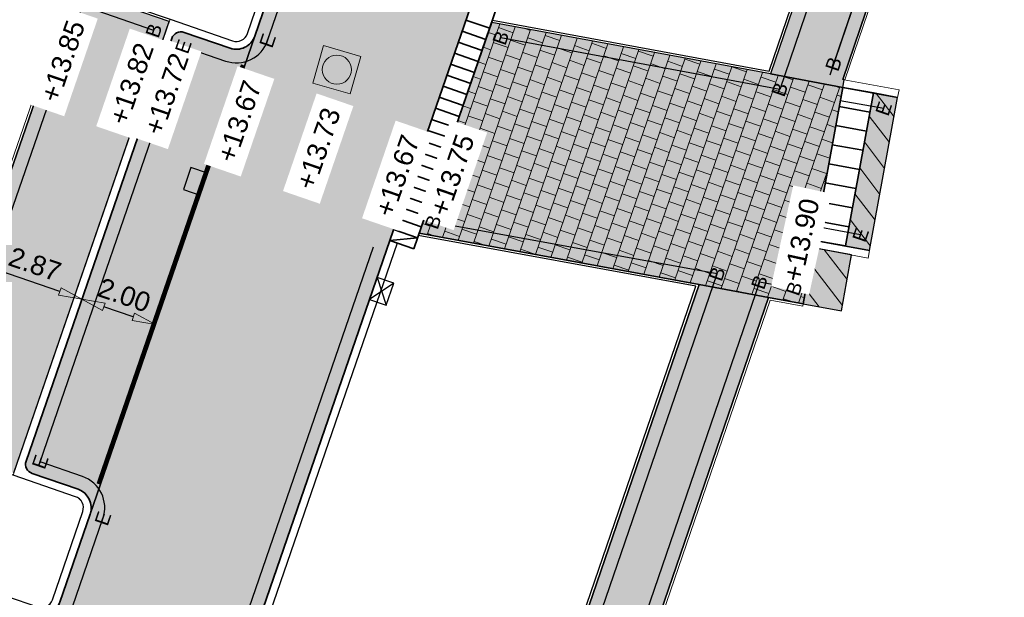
# Model space of a CAD drawing. Header units: metres. Extents: x 131295 to 132236, y 397710 to 398702.
# Tile 85 of 127: x 131589 to 131614, y 398242 to 398257. Entities that reach past the tile are written whole.
import ezdxf
from ezdxf.enums import TextEntityAlignment as Align

# ---------------------------------------------------------------- set-up
doc = ezdxf.new("R2010")
doc.units = ezdxf.units.M
doc.linetypes.add('AL-MATERIAALS', pattern=[2, 1, -1])
doc.linetypes.add('MA-1-3', pattern=[4, 1, -3])
doc.layers.get('Defpoints').update_dxf_attribs({"color": 128})
for name, color, linetype, lineweight in [('N-IE-markering 1 - 3 streep 0.10', 255, 'MA-1-3', 18), ('N-IE-te stellen putdeksel', 190, 'Continuous', 18), ('N-KO-inritband 650x300x200 mm', 110, 'Continuous', 35), ('N-KO-inritband 800x500x180 mm', 110, 'Continuous', 35), ('N-KO-opsluitband 60x200mm', 2, 'Continuous', 25), ('N-KO-opsluitband achterkant', 8, 'Continuous', 5), ('N-KO-tekst banden', 1, 'Continuous', 18), ('N-KO-trottoirband 180-200x250mm', 3, 'Continuous', 35), ('N-KO-trottoirband achterkant', 8, 'Continuous', 5), ('N-RI-straatkolk', 7, 'Continuous', 25), ('N-RI-trottoirkolk', 7, 'Continuous', 25), ("N-VH-arcering 'MAT' grijs 254", 254, 'Continuous', 18), ('N-VH-arcering betontegels halfsteensverband', 8, 'Continuous', 5), ('N-VH-arcering herstraten', 1, 'Continuous', 18), ('X-AL-maatvoering', 1, 'Continuous', 18), ('X-AL-materiaalscheiding', 1, 'AL-MATERIAALS', 18), ('X-AL-planhoogte', 190, 'Continuous', 25)]:
    doc.layers.add(name, color=color, linetype=linetype, lineweight=lineweight)
doc.layers.add("N-VH-arcering 'MAT' kleur 1 (heiderood)", color=7, linetype='Continuous', lineweight=18, true_color=0xd98c8c)
doc.layers.add("N-VH-arcering 'MAT' kleur 5 (roodbruin)", color=7, linetype='Continuous', lineweight=18, true_color=0xc5a6a0)
for name, color, linetype, plot in [('X-AL-contourlijnen', 30, 'Continuous', False), ('X-AL-hulplijn bandenlijnnummers', 30, 'Continuous', False), ('X-AL-hulplijn hoogtetekst', 190, 'Continuous', False)]:
    doc.layers.add(name, color=color, linetype=linetype, plot=plot)
doc.styles.add('CS Annotative', font='arial.ttf')
doc.dimstyles.new('CS Annotative', dxfattribs={"dimtxt": 2.5, "dimasz": 3, "dimexe": 0.18, "dimexo": 0.0625, "dimgap": 1, "dimtad": 1, "dimzin": 0, "dimdsep": 46, "dimtxsty": 'CS Annotative', "dimblk": 'CS Dimensionpijl', "dimcen": 0, "dimse1": 1, "dimse2": 1, "dimclrd": 256, "dimclre": 256, "dimclrt": 2, "dimadec": 0, "dimazin": 0, "dimtm": 1e-09, "dimtfac": 1, "dimtofl": 0, "dimtmove": 1, "dimatfit": 3, "dimfxl": 1, "dimtfillclr": 256, "dimtolj": 1, "dimtzin": 0, "dimarcsym": 0})
pattern_1 = [(307.33, (0, 0), (0.3975780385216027, 0.3032024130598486), [])]

# ---------------------------------------------------------------- blocks, each defined once
blk = doc.blocks.new('*U79')
for p, q in [((0.5133728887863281, 1.40941416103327), (1.600748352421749, -2.179473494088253)), ((2.627494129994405, 0.6393548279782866), (-0.5133728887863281, -1.40941416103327))]:
    blk.add_line(p, q)
blk.add_lwpolyline([(0.5133728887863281, 1.40941416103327), (-0.5133728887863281, -1.40941416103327), (1.600748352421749, -2.179473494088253), (2.627494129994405, 0.6393548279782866)], close=True)
blk = doc.blocks.new('*U133')
blk.add_lwpolyline([(-1.600748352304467, 2.179473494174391), (-2.627494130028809, -0.6393548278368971), (-0.5133728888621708, -1.409414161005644), (0.5133728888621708, 1.409414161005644)], close=True)
blk.add_solid([(-1.600748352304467, 2.179473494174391), (0.5133728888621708, 1.409414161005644), (-1.600748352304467, 2.179473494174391), (-2.627494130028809, -0.6393548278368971)])
blk = doc.blocks.new('CS te stellen put(deksel)')
at = {"flags": 128}
blk.add_lwpolyline([(-0.5, -0.5), (0.5, -0.5), (0.5, 0.5), (-0.5000000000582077, 0.5), (-0.5, -0.5)], close=True, dxfattribs=at)
blk.add_circle((0.0001273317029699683, 0.0003214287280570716), 0.3749999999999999)
blk = doc.blocks.new('CS Dimensionpijl')
h = blk.add_hatch(color=256)
h.dxf.hatch_style = 1
h.paths.add_polyline_path([(-1, -0.1666666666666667), (0, 0), (-1, 0.1666666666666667)])
at = {"flags": 128}
blk.add_lwpolyline([(0, 0.5), (0, -0.5)], dxfattribs=at)
blk.add_lwpolyline([(-1, -0.1666666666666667), (0, 0), (-1, 0.1666666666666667)], close=True, dxfattribs=at)
blk = doc.blocks.new('*D632')
at = {"layer": 'Defpoints', "color": 0, "transparency": 16777216}
for p in [(131590.9731905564, 398250.9499112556), (131592.8640693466, 398250.2983152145), (131590.5346233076, 398249.6772247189)]:
    blk.add_point(p, dxfattribs=at)
at = {"layer": 'X-AL-maatvoering', "lineweight": -2, "transparency": 16777216}
blk.add_line((131591.8582384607, 398249.2211074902), (131591.1018869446, 398249.4817459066), dxfattribs=at)
at = {"layer": 'X-AL-maatvoering', "lineweight": -2, "transparency": 16777216, "xscale": 0.6000000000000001, "yscale": 0.6000000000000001, "zscale": 0.6000000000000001}
for p, rotation in [((131590.5346233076, 398249.677224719), 160.9860701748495), ((131592.4255020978, 398249.0256286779), 340.9860701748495)]:
    blk.add_blockref('CS Dimensionpijl', p, dxfattribs=dict(at, rotation=rotation))
at = {"layer": 'X-AL-maatvoering', "color": 2, "transparency": 16777216, "insert": (131591.6283941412, 398249.7818724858), "char_height": 0.5, "attachment_point": 5, "rotation": 340.9860701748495, "style": 'CS Annotative'}
blk.add_mtext('\\A1;2.00', dxfattribs=at)
blk = doc.blocks.new('*D633')
at = {"layer": 'Defpoints', "color": 0, "transparency": 16777216}
for p in [(131590.9731905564, 398250.9499112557), (131587.8207779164, 398250.6124147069), (131587.8225081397, 398250.6174356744)]:
    blk.add_point(p, dxfattribs=at)
at = {"layer": 'X-AL-maatvoering', "lineweight": -2, "transparency": 16777216}
blk.add_line((131589.9673596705, 398249.8727035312), (131588.3880415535, 398250.4169358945), dxfattribs=at)
at = {"layer": 'X-AL-maatvoering', "lineweight": -2, "transparency": 16777216, "xscale": 0.6000000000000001, "yscale": 0.6000000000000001, "zscale": 0.6000000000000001}
for p, rotation in [((131587.8207779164, 398250.6124147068), 160.9860701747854), ((131590.5346233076, 398249.6772247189), 340.9860701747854)]:
    blk.add_blockref('CS Dimensionpijl', p, dxfattribs=dict(at, rotation=rotation))
at = {"layer": 'X-AL-maatvoering', "color": 2, "transparency": 16777216, "insert": (131589.3260320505, 398250.5752655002), "char_height": 0.5, "attachment_point": 5, "rotation": 340.9860701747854, "style": 'CS Annotative'}
blk.add_mtext('\\A1;2.87', dxfattribs=at)

msp = doc.modelspace()

# ---------------------------------------------------------------- hatches: boundary and pattern name
at = {"layer": "N-VH-arcering 'MAT' grijs 254"}
h = msp.add_hatch(color=256, dxfattribs=at)
h.dxf.hatch_style = 1
edge = h.paths.add_edge_path()
edge.add_line((131604.2964276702, 398306.7382348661), (131599.7013820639, 398308.3168400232))
edge.add_line((131599.7013820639, 398308.3168400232), (131598.5095201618, 398304.8475369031))
edge.add_line((131598.5095201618, 398304.8475369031), (131600.8592730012, 398304.0402909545))
edge.add_line((131600.8592730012, 398304.0402909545), (131601.9276817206, 398303.5853646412))
edge.add_line((131601.9276817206, 398303.5853646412), (131602.5092263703, 398303.1823472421))
edge.add_line((131602.5092263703, 398303.1823472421), (131602.9440610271, 398302.8810016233))
edge.add_line((131602.9440610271, 398302.8810016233), (131603.3288995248, 398302.5057060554))
edge.add_line((131603.3288995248, 398302.5057060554), (131603.7918423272, 398302.0542429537))
edge.add_line((131603.7918423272, 398302.0542429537), (131604.2989439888, 398300.9260825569))
edge.add_line((131604.2989439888, 398300.9260825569), (131604.6015121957, 398299.7532691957))
edge.add_line((131604.6015121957, 398299.7532691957), (131604.4016105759, 398298.339342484))
edge.add_line((131604.4016105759, 398298.339342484), (131604.3989014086, 398298.3281176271))
edge.add_line((131604.3989014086, 398298.3281176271), (131580.9204563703, 398230.4919083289))
edge.add_arc((131579.9754560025, 398230.8189775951), 1.000000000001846, 251.0015136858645, 340.9090119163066, ccw=False)
edge.add_line((131579.6499128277, 398229.8734504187), (131574.3583023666, 398231.6953416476))
edge.add_line((131574.3583023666, 398231.6953416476), (131573.771636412, 398229.9936296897))
edge.add_line((131573.771636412, 398229.9936296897), (131579.8578113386, 398227.8981714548))
edge.add_arc((131581.4204185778, 398232.4367019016), 4.800000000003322, 251.0015136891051, 340.9860701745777)
edge.add_line((131585.9585276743, 398230.8728714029), (131587.4947929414, 398235.3309884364))
edge.add_arc((131587.2111611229, 398235.4287278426), 0.2999999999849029, 340.9860701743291, 430.9860701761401)
edge.add_line((131587.3089005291, 398235.7123596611), (131585.7016535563, 398236.2662162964))
edge.add_line((131585.7016535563, 398236.2662162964), (131587.7668331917, 398242.2591998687))
edge.add_line((131587.7668331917, 398242.2591998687), (131586.1403843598, 398242.8221217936))
edge.add_line((131586.1403843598, 398242.8221217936), (131587.1612208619, 398245.7716220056))
edge.add_line((131587.1612208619, 398245.7716220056), (131588.7837028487, 398245.2100730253))
edge.add_line((131588.7837028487, 398245.2100730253), (131592.7845025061, 398256.8200686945))
edge.add_line((131592.7845025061, 398256.8200686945), (131591.1776277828, 398257.3762159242))
edge.add_line((131591.1776277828, 398257.3762159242), (131592.1253464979, 398260.114457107))
edge.add_line((131592.1253464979, 398260.114457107), (131593.5395382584, 398259.6249983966))
edge.add_line((131593.5395382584, 398259.6249983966), (131593.6828893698, 398260.0409916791))
edge.add_line((131593.6828893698, 398260.0409916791), (131593.9652386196, 398260.8603462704))
edge.add_arc((131613.2522022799, 398254.2140666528), 20.39999999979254, 155.9860701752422, 160.9860701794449, ccw=False)
edge.add_line((131594.6178927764, 398262.5160248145), (131597.3099115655, 398268.558444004))
edge.add_line((131597.3099115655, 398268.558444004), (131596.1397899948, 398268.9616674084))
edge.add_line((131596.1397899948, 398268.9616674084), (131596.798361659, 398270.8644767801))
edge.add_line((131596.798361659, 398270.8644767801), (131595.9478613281, 398271.1588391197))
edge.add_line((131595.9478613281, 398271.1588391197), (131596.9290691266, 398273.9938402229))
edge.add_line((131596.9290691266, 398273.9938402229), (131597.7795694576, 398273.6994778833))
edge.add_line((131597.7795694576, 398273.6994778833), (131599.3302566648, 398278.1798743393))
edge.add_line((131599.3302566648, 398278.1798743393), (131599.7227401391, 398279.3138758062))
edge.add_line((131599.7227401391, 398279.3138758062), (131600.9575696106, 398282.8816653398))
edge.add_line((131600.9575696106, 398282.8816653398), (131600.1070692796, 398283.1760276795))
edge.add_line((131600.1070692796, 398283.1760276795), (131601.0882770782, 398286.0110287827))
edge.add_line((131601.0882770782, 398286.0110287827), (131601.9387774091, 398285.7166664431))
edge.add_line((131601.9387774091, 398285.7166664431), (131602.9280215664, 398288.5748869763))
edge.add_line((131602.9280215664, 398288.5748869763), (131603.3205050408, 398289.7088884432))
edge.add_line((131603.3205050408, 398289.7088884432), (131605.069945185, 398294.7635412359))
edge.add_line((131605.069945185, 398294.7635412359), (131604.219444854, 398295.0579035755))
edge.add_line((131604.219444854, 398295.0579035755), (131606.351309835, 398301.2174954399))
edge.add_arc((131607.2963102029, 398300.8904261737), 1.000000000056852, 70.90901191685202, 160.9090119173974, ccw=False)
edge.add_line((131607.6233794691, 398301.8354265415), (131610.9632836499, 398300.6794693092))
edge.add_arc((131606.1751964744, 398301.0174355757), 4.799999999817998, 355.9624841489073, 417.0169130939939)
edge.add_arc((131606.1751959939, 398301.0174347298), 4.800000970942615, 57.01691377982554, 71.04461871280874)
edge.add_line((131607.7343886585, 398305.5571403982), (131604.2964276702, 398306.7382348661))
h = msp.add_hatch(color=256, dxfattribs=at)
h.dxf.hatch_style = 1
edge = h.paths.add_edge_path()
edge.add_line((131626.6559285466, 398299.0667487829), (131621.9542278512, 398300.6868196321))
edge.add_arc((131620.3905123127, 398296.148670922), 4.800000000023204, 70.98752159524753, 157.7238468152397)
edge.add_line((131615.9487479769, 398297.9682119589), (131614.7068227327, 398294.9373586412))
edge.add_arc((131614.9904931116, 398294.8397312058), 0.2999999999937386, 161.0086875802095, 251.0086875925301)
edge.add_line((131614.8928656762, 398294.5560608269), (131616.5003311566, 398294.002838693))
edge.add_line((131616.5003311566, 398294.002838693), (131607.7732976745, 398268.6452034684))
edge.add_arc((131588.672825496, 398275.2187841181), 20.2000000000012, 335.98607017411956, 341.00868758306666, ccw=False)
edge.add_line((131607.1244456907, 398266.9982177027), (131605.2539190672, 398262.799693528))
edge.add_line((131605.2539190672, 398262.799693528), (131609.2331918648, 398261.4425768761))
edge.add_arc((131608.9104015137, 398260.4961063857), 0.9999999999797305, -18.821423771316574, 71.1682423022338, ccw=False)
edge.add_line((131609.8569302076, 398260.1734867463), (131608.2542371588, 398255.4713707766))
edge.add_line((131608.2542371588, 398255.4713707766), (131610.1103531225, 398255.1268520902))
edge.add_line((131610.1103531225, 398255.1268520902), (131610.1462623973, 398255.3236019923))
edge.add_line((131610.1462623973, 398255.3236019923), (131610.1079404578, 398255.3305962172))
edge.add_line((131610.1079404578, 398255.3305962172), (131612.463853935, 398262.2425737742))
edge.add_line((131612.463853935, 398262.2425737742), (131607.7136762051, 398263.8626047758))
edge.add_line((131607.7136762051, 398263.8626047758), (131618.0130783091, 398293.7889803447))
edge.add_arc((131623.2763198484, 398292.0896832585), 5.53076143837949, 108.1459681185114, 162.1067390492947, ccw=False)
edge.add_line((131621.5538254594, 398297.3453787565), (131621.5917797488, 398297.3451848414))
edge.add_line((131621.5917797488, 398297.3451848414), (131624.91, 398296.22))
edge.add_line((131624.91, 398296.22), (131625.5937497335, 398295.9848670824))
edge.add_line((131625.5937497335, 398295.9848670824), (131626.6559285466, 398299.0667487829))
h = msp.add_hatch(color=256, dxfattribs=at)
h.dxf.hatch_style = 1
h.paths.add_polyline_path([(131610.1103531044, 398255.1268520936), (131608.2542371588, 398255.4713707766), (131601.0798637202, 398256.7978502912), (131599.2103677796, 398251.3727249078), (131606.4135850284, 398250.058049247), (131608.2000050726, 398249.7183248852), (131609.0917609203, 398249.5549682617), (131609.355563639, 398250.9950544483), (131609.3914729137, 398251.1918043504)])
h = msp.add_hatch(color=256, dxfattribs=at)
h.dxf.hatch_style = 1
h.paths.add_polyline_path([(131610.3393006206, 398250.8154385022), (131609.355563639, 398250.9950544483), (131609.0917609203, 398249.5549682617), (131610.0753932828, 398249.374781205)])
h = msp.add_hatch(color=256, dxfattribs=at)
h.dxf.hatch_style = 1
edge = h.paths.add_edge_path()
edge.add_arc((131611.430863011, 398225.5436627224), 1.000000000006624, 79.65226826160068, 169.6522682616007, ccw=False)
edge.add_line((131611.610484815, 398226.5273984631), (131612.7821703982, 398226.3134586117))
edge.add_line((131612.7821703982, 398226.3134586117), (131613.8293740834, 398226.1197675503))
edge.add_line((131613.8293740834, 398226.1197675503), (131614.168502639, 398228.0425657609))
edge.add_line((131614.168502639, 398228.0425657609), (131602.6982103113, 398230.1369438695))
edge.add_arc((131602.8778321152, 398231.1206796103), 1.000000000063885, 161.0669942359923, 259.6522682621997, ccw=False)
edge.add_line((131601.931933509, 398231.4451419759), (131608.2000050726, 398249.7183248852))
edge.add_line((131608.2000050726, 398249.7183248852), (131606.4135850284, 398250.058049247))
edge.add_line((131606.4135850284, 398250.058049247), (131600.0431729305, 398231.4865150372))
edge.add_arc((131599.0972743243, 398231.810977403), 0.999999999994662, 259.6522682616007, 341.0669942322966, ccw=False)
edge.add_line((131598.9176525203, 398230.8272416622), (131592.0843891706, 398232.0749376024))
edge.add_line((131592.0843891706, 398232.0749376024), (131591.5997207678, 398230.668469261))
edge.add_line((131591.5997207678, 398230.668469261), (131592.0251684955, 398230.5218601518))
edge.add_line((131592.0251684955, 398230.5218601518), (131591.8895395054, 398230.1282758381))
edge.add_line((131591.8895395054, 398230.1282758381), (131596.8249366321, 398229.227114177))
edge.add_line((131596.8249366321, 398229.227114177), (131608.2660791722, 398227.1380585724))
edge.add_line((131608.2660791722, 398227.1380585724), (131605.5897142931, 398212.480396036))
edge.add_line((131605.5897142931, 398212.480396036), (131605.4639790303, 398211.7917810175))
edge.add_line((131605.4639790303, 398211.7917810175), (131603.2445683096, 398199.6383963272))
edge.add_line((131603.2445683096, 398199.6383963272), (131603.1188330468, 398198.9497813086))
edge.add_line((131603.1188330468, 398198.9497813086), (131599.8136342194, 398180.8481803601))
edge.add_line((131599.8136342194, 398180.8481803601), (131580.9629174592, 398184.2971932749))
edge.add_line((131580.9629174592, 398184.2971932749), (131580.9989130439, 398184.4939285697))
edge.add_line((131580.9989130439, 398184.4939285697), (131577.1597079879, 398185.1963658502))
edge.add_line((131577.1597079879, 398185.1963658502), (131574.6796128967, 398171.5887932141))
edge.add_line((131574.6796128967, 398171.5887932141), (131574.2877877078, 398169.4389604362))
edge.add_line((131574.2877877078, 398169.4389604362), (131574.197403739, 398168.9430494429))
edge.add_arc((131573.2136101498, 398169.1223541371), 0.999999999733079, 340.83084805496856, 349.6707371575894, ccw=False)
edge.add_line((131574.1581634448, 398168.7939959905), (131571.1959423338, 398160.2728865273))
edge.add_arc((131573.8064940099, 398164.3009158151), 4.79999999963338, 237.0528688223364, 258.6958681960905)
edge.add_line((131572.865613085, 398159.5940332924), (131574.1227174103, 398163.2102128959))
edge.add_arc((131575.0672707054, 398162.8818547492), 0.9999999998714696, 79.67073715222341, 160.8308480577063, ccw=False)
edge.add_line((131575.2465753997, 398163.8656483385), (131581.0582669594, 398162.8064184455))
edge.add_line((131581.0582669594, 398162.8064184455), (131581.746922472, 398162.6809051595))
edge.add_line((131581.746922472, 398162.6809051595), (131590.9945822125, 398160.9954410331))
edge.add_line((131590.9945822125, 398160.9954410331), (131591.6832377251, 398160.8699277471))
edge.add_line((131591.6832377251, 398160.8699277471), (131595.626652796, 398160.1512070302))
edge.add_line((131595.626652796, 398160.1512070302), (131595.6266853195, 398160.1513854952))
edge.add_line((131595.6266853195, 398160.1513854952), (131596.3153430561, 398160.0258844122))
edge.add_line((131596.3153430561, 398160.0258844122), (131605.5629983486, 398158.3403958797))
edge.add_line((131605.5629983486, 398158.3403958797), (131606.2516560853, 398158.2148947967))
edge.add_line((131606.2516560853, 398158.2148947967), (131612.3991652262, 398157.0942731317))
edge.add_line((131612.3991652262, 398157.0942731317), (131612.9439652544, 398160.2037306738))
edge.add_line((131612.9439652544, 398160.2037306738), (131601.2159321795, 398162.3259601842))
edge.add_line((131601.2159321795, 398162.3259601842), (131599.930937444, 398162.5601613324))
edge.add_arc((131600.1102421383, 398163.5439549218), 0.9999999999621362, 169.6522682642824, 259.6707371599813, ccw=False)
edge.add_line((131599.1265063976, 398163.7235767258), (131599.7756530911, 398167.2787620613))
edge.add_line((131599.7756530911, 398167.2787620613), (131603.0809089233, 398166.6763512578))
edge.add_line((131603.0809089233, 398166.6763512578), (131604.0130968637, 398171.7749451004))
edge.add_line((131604.0130968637, 398171.7749451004), (131600.7068579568, 398172.3786969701))
edge.add_line((131600.7068579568, 398172.3786969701), (131602.8551521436, 398184.1442717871))
edge.add_line((131602.8551521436, 398184.1442717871), (131606.1292799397, 398183.5463837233))
edge.add_line((131606.1292799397, 398183.5463837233), (131606.8878857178, 398187.6773079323))
edge.add_line((131606.8878857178, 398187.6773079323), (131603.6095637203, 398188.2759618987))
edge.add_line((131603.6095637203, 398188.2759618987), (131605.7469888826, 398199.9820102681))
edge.add_line((131605.7469888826, 398199.9820102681), (131608.9980150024, 398199.3883407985))
edge.add_line((131608.9980150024, 398199.3883407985), (131609.7549589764, 398203.5195684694))
edge.add_line((131609.7549589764, 398203.5195684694), (131606.5014004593, 398204.1137003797))
edge.add_line((131606.5014004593, 398204.1137003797), (131608.6487622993, 398215.8741690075))
edge.add_line((131608.6487622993, 398215.8741690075), (131611.8692342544, 398215.28607903))
edge.add_line((131611.8692342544, 398215.28607903), (131612.6170007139, 398219.4189826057))
edge.add_line((131612.6170007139, 398219.4189826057), (131609.403173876, 398220.0058591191))
edge.add_line((131609.403173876, 398220.0058591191), (131610.4471272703, 398225.7232845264))
h.paths.add_polyline_path([(131599.272, 398179), (131597.566, 398169.652), (131592.768, 398170.528), (131587.149, 398171.553), (131587.126, 398171.426), (131587.034, 398171.443), (131578.887, 398172.929), (131579.498, 398176.214), (131579.341, 398176.243), (131579.877, 398179.24), (131579.995, 398179.237), (131580.633, 398182.494), (131588.894, 398181.016), (131588.8560251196, 398180.7991434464), (131594.558, 398179.784), (131594.5740701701, 398179.8723859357)], flags=16)
h.paths.add_polyline_path([(131579.5873844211, 398182.6845722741), (131577.843995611, 398173.1190963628), (131576.822120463, 398173.3053417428), (131578.5655092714, 398182.8708176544)], flags=16)
h.paths.add_polyline_path([(131581.4159669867, 398170.6249699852), (131580.5886038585, 398166.0854650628), (131575.6696359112, 398166.9819885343), (131576.4969990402, 398171.5214934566)], flags=16)
h.paths.add_polyline_path([(131589.4338847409, 398169.1636367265), (131588.6065216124, 398164.6241318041), (131583.8351227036, 398165.4937595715), (131584.662485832, 398170.0332644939)], flags=16)
h.paths.add_polyline_path([(131597.4145483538, 398167.7090933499), (131596.5857219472, 398163.1698551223), (131591.8530404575, 398164.032426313), (131592.680403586, 398168.5719312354)], flags=16)
at = {"layer": "N-VH-arcering 'MAT' kleur 1 (heiderood)"}
h = msp.add_hatch(color=256, dxfattribs=at)
h.dxf.hatch_style = 1
edge = h.paths.add_edge_path()
edge.add_line((131614.5195786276, 398295.0078756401), (131614.8739657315, 398295.8727387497))
edge.add_line((131614.8739657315, 398295.8727387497), (131610.264884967, 398297.7989046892))
edge.add_line((131610.264884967, 398297.7989046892), (131609.7881062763, 398296.6244442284))
edge.add_line((131609.7881062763, 398296.6244442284), (131601.0651175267, 398271.2785615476))
edge.add_arc((131582.153758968, 398277.787057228), 19.99999996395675, 335.9860701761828, 341.00868758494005, ccw=False)
edge.add_line((131600.4226898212, 398269.6478825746), (131596.8457008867, 398261.6190877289))
edge.add_arc((131615.1146317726, 398253.479913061), 19.99999999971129, 155.9860701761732, 160.9860701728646)
edge.add_line((131596.2058438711, 398259.9958734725), (131595.6913055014, 398258.5027249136))
edge.add_line((131595.6913055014, 398258.5027249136), (131594.9817564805, 398256.4436712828))
edge.add_line((131594.9817564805, 398256.4436712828), (131590.7463822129, 398244.1529591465))
edge.add_line((131590.7463822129, 398244.1529591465), (131589.9644669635, 398241.8839045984))
edge.add_line((131589.9644669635, 398241.8839045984), (131587.6838808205, 398235.2658288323))
edge.add_line((131587.6838808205, 398235.2658288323), (131592.4110777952, 398233.6368387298))
edge.add_line((131592.4110777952, 398233.6368387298), (131598.457687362, 398251.1836086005))
edge.add_line((131598.457687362, 398251.1836086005), (131600.6079542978, 398257.4235086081))
edge.add_line((131600.6079542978, 398257.4235086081), (131600.8619176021, 398258.1604894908))
edge.add_arc((131619.7707055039, 398251.6445290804), 19.99999999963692, 155.9860701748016, 160.9860701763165, ccw=False)
edge.add_line((131601.5017746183, 398259.7837037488), (131602.5483721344, 398262.1328630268))
edge.add_line((131602.5483721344, 398262.1328630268), (131605.0791659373, 398267.8134017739))
edge.add_arc((131586.8102350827, 398275.9525764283), 19.99999996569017, 335.9860701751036, 341.0086875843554)
edge.add_line((131605.721593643, 398269.4440807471), (131614.5195786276, 398295.0078756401))
at = {"layer": "N-VH-arcering 'MAT' kleur 5 (roodbruin)"}
h = msp.add_hatch(color=256, dxfattribs=at)
h.dxf.hatch_style = 1
edge = h.paths.add_edge_path()
edge.add_arc((131594.5090367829, 398256.606570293), 0.4999999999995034, 250.986070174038, 340.98607017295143, ccw=False)
edge.add_line((131594.3461377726, 398256.1338505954), (131593.1643385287, 398256.5410981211))
edge.add_arc((131593.0828890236, 398256.3047382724), 0.2499999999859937, 70.98607017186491, 160.9860701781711)
edge.add_line((131592.8465291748, 398256.3861877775), (131589.0998519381, 398245.5136347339))
edge.add_arc((131589.3362117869, 398245.4321852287), 0.2499999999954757, 160.9860701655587, 250.9860701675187)
edge.add_line((131589.2547622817, 398245.19582538), (131590.4365615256, 398244.7885778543))
edge.add_arc((131590.2736625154, 398244.3158581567), 0.5000000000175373, -19.013929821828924, 70.9860701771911, ccw=False)
edge.add_line((131590.7463822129, 398244.1529591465), (131594.9817564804, 398256.4436712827))
h = msp.add_hatch(color=256, dxfattribs=at)
h.dxf.hatch_style = 1
h.paths.add_polyline_path([(131611.5214044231, 398254.8693178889), (131610.8975651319, 398254.9831762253), (131610.8973284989, 398254.9830822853), (131610.1784725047, 398251.0481672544), (131610.8025074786, 398250.9341648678)])
at = {"layer": 'N-VH-arcering betontegels halfsteensverband'}
h = msp.add_hatch(dxfattribs=at)
h.set_pattern_fill('CS-TEGEL HALFSTV', color=256, scale=6.67, angle=89.9672956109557)
h.set_pattern_definition([(160.9860701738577, (26375.62930064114, 79453.50666762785), (-0.4435570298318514, -0.05879805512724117), [0.4002, -0.4002]), (250.9860701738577, (26375.62930064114, 79453.50666762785), (0.3783648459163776, -0.1303843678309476), [])])
h.paths.add_polyline_path([(131610.1103531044, 398255.1268520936), (131608.2542371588, 398255.4713707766), (131601.0798637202, 398256.7978502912), (131599.2103677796, 398251.3727249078), (131606.4135850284, 398250.058049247), (131608.2000050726, 398249.7183248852), (131609.0917609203, 398249.5549682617), (131609.355563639, 398250.9950544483), (131609.3914729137, 398251.1918043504)])
at = {"layer": 'N-VH-arcering herstraten'}
h = msp.add_hatch(dxfattribs=at)
h.set_pattern_fill('CS-HERSTRATEN', color=256, angle=262.33)
h.set_pattern_definition(pattern_1)
h.paths.add_polyline_path([(131611.5214044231, 398254.8693178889), (131610.8975651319, 398254.9831762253), (131610.8973284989, 398254.9830822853), (131610.1784725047, 398251.0481672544), (131610.8025074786, 398250.9341648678)])
h = msp.add_hatch(dxfattribs=at)
h.set_pattern_fill('CS-HERSTRATEN', color=256, angle=262.33)
h.set_pattern_definition(pattern_1)
h.paths.add_polyline_path([(131610.3393006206, 398250.8154385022), (131609.355563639, 398250.9950544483), (131609.0917609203, 398249.5549682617), (131610.0753932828, 398249.374781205)])

# ---------------------------------------------------------------- linework, layer by layer
at = {"layer": 'N-IE-markering 1 - 3 streep 0.10', "const_width": 0.1, "flags": 128}
msp.add_lwpolyline([(131590.9597486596, 398244.9256005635), (131594.6738460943, 398255.7036096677)], dxfattribs=at)
at = {"layer": 'N-KO-inritband 650x300x200 mm', "flags": 128}
for points in [[(131600.6079542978, 398257.4235086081), (131598.4576873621, 398251.1836086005)], [(131601.2224899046, 398257.2117398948), (131599.0722229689, 398250.9718398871)], [(131600.4124754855, 398256.8562449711), (131601.0270110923, 398256.6444762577)], [(131600.3147360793, 398256.5726131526), (131600.9292716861, 398256.3608444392)], [(131600.2169966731, 398256.288981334), (131600.83153228, 398256.0772126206)], [(131600.119257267, 398256.0053495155), (131600.7337928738, 398255.7935808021)], [(131600.0215178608, 398255.721717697), (131600.6360534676, 398255.5099489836)], [(131599.9237784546, 398255.4380858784), (131600.5383140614, 398255.2263171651)], [(131599.8260390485, 398255.1544540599), (131600.4405746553, 398254.9426853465)], [(131599.7282996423, 398254.8708222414), (131600.3428352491, 398254.659053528)], [(131599.6305602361, 398254.5871904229), (131600.245095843, 398254.3754217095)], [(131599.5328208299, 398254.3035586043), (131600.1473564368, 398254.091789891)], [(131599.4350814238, 398254.0199267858), (131600.0496170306, 398253.8081580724)], [(131599.3373420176, 398253.7362949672), (131599.9518776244, 398253.5245262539)], [(131599.2396026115, 398253.4526631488), (131599.8541382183, 398253.2408944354)], [(131599.1418632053, 398253.1690313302), (131599.7563988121, 398252.9572626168)], [(131599.0441237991, 398252.8853995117), (131599.6586594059, 398252.6736307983)], [(131598.9463843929, 398252.6017676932), (131599.5609199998, 398252.3899989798)], [(131598.8486449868, 398252.3181358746), (131599.4631805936, 398252.1063671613)], [(131598.7509055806, 398252.0345040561), (131599.3654411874, 398251.8227353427)], [(131598.6531661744, 398251.7508722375), (131599.2677017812, 398251.5391035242)], [(131598.5554267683, 398251.4672404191), (131599.1699623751, 398251.2554717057)], [(131598.4576873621, 398251.1836086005), (131599.1699623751, 398251.2554717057)], [(131598.4576873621, 398251.1836086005), (131599.0722229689, 398250.9718398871)]]:
    msp.add_lwpolyline(points, dxfattribs=at)
at = {"layer": 'N-KO-inritband 800x500x180 mm', "flags": 128}
for points in [[(131609.3915040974, 398251.1919752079), (131610.1103531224, 398255.1268520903)], [(131610.1103531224, 398255.1268520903), (131610.8973284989, 398254.9830822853)], [(131610.1784794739, 398251.0482054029), (131610.8973284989, 398254.9830822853)], [(131610.0204969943, 398254.63499248), (131610.8074723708, 398254.491222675)], [(131609.9306408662, 398254.1431328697), (131610.7176162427, 398253.9993630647)], [(131609.840784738, 398253.6512732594), (131610.6277601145, 398253.5075034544)], [(131609.7509286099, 398253.1594136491), (131610.5379039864, 398253.0156438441)], [(131609.6610724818, 398252.6675540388), (131610.4480478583, 398252.5237842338)], [(131609.5712163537, 398252.1756944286), (131610.3581917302, 398252.0319246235)], [(131609.4813602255, 398251.6838348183), (131610.268335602, 398251.5400650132)], [(131609.3915040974, 398251.1919752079), (131610.1784794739, 398251.0482054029)]]:
    msp.add_lwpolyline(points, dxfattribs=at)
at = {"layer": 'N-KO-opsluitband 60x200mm', "flags": 128}
for points in [[(131574.3583023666, 398231.6953416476), (131579.6499128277, 398229.8734504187, 0.4137407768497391), (131580.9204563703, 398230.4919083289), (131604.3989014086, 398298.3281176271), (131604.4016105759, 398298.339342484), (131604.6015121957, 398299.7532691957), (131604.2989439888, 398300.9260825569), (131603.7918423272, 398302.0542429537), (131602.9440610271, 398302.8810016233), (131601.9276817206, 398303.5853646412), (131600.8592730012, 398304.0402909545), (131598.5095201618, 398304.8475369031)], [(131605.2539190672, 398262.799693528), (131609.2331918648, 398261.4425768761, -0.4141607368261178), (131609.8569302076, 398260.1734867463), (131608.2542371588, 398255.4713707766), (131601.0798637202, 398256.7978502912)], [(131592.0843891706, 398232.0749376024), (131598.9176525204, 398230.8272416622, 0.3709767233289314), (131600.0431729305, 398231.4865150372), (131606.4135850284, 398250.058049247), (131599.2103677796, 398251.3727249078)], [(131609.0917609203, 398249.5549682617), (131608.2000050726, 398249.7183248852), (131601.931933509, 398231.4451419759, 0.4588139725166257), (131602.6982103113, 398230.1369438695), (131614.168502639, 398228.0425657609)]]:
    msp.add_lwpolyline(points, format="xyb", dxfattribs=at)
for points in [[(131618.0132659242, 398293.7895254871), (131607.7136762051, 398263.8626047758), (131612.463853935, 398262.2425737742), (131610.1079404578, 398255.3305962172)], [(131592.7844262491, 398256.8200950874), (131591.1776277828, 398257.3762159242), (131592.1253464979, 398260.114457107), (131593.5396145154, 398259.6249720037)]]:
    msp.add_lwpolyline(points, dxfattribs=at)
at = {"layer": 'N-KO-opsluitband achterkant', "flags": 128}
for points in [[(131574.3583023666, 398231.6953416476), (131574.3778349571, 398231.7520732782), (131579.6694454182, 398229.9301820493, 0.413740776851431), (131580.8637563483, 398230.5115324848), (131604.3422013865, 398298.347741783)], [(131605.2294013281, 398262.744661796), (131609.2138244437, 398261.3857886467, -0.4141607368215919), (131609.800138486, 398260.1928439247), (131608.2141699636, 398255.5397957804), (131601.0996307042, 398256.8552124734)], [(131592.1041628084, 398232.1323190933), (131598.9284298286, 398230.8862658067, 0.3709767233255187), (131599.9864190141, 398231.5059827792), (131606.3342019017, 398250.0115465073), (131599.1905939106, 398251.3153427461)], [(131609.0917609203, 398249.5549682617), (131609.0809496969, 398249.49595032), (131608.24, 398249.65), (131601.9886874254, 398231.425674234, 0.4588139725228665), (131602.7089876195, 398230.195968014), (131614.1792799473, 398228.1015899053), (131614.168502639, 398228.0425657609)]]:
    msp.add_lwpolyline(points, format="xyb", dxfattribs=at)
msp.add_lwpolyline([(131618.07, 398293.77), (131607.7899902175, 398263.8999715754), (131612.539999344, 398262.2799980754), (131610.1676175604, 398255.3197044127), (131610.1079404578, 398255.3305962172)], dxfattribs=at)
at = {"layer": 'N-KO-trottoirband 180-200x250mm'}
msp.add_lwpolyline([(131573.706527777, 398229.8045242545), (131579.7927027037, 398227.7090660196, 0.4141346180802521), (131586.1476155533, 398230.8077117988), (131587.6838808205, 398235.2658288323, 0.4142135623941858), (131587.3740601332, 398235.9014475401), (131586.1922608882, 398236.3086950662, -0.4142135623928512), (131586.0373505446, 398236.6265044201), (131587.8296828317, 398241.8277071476, -0.4145323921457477), (131588.1477493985, 398241.9825286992), (131589.3287322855, 398241.5741238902, 0.4142854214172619), (131589.9644669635, 398241.8839045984), (131590.7463822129, 398244.1529591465, 0.4142135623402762), (131590.4365615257, 398244.7885778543), (131589.2547622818, 398245.19582538, -0.4142135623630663), (131589.0998519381, 398245.5136347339), (131592.8465291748, 398256.3861877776, -0.4142135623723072), (131593.1643385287, 398256.5410981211), (131594.3461377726, 398256.1338505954, 0.4142135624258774), (131594.9817564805, 398256.4436712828), (131595.6913055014, 398258.5027249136, 0.4142135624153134), (131595.3814848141, 398259.1383436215), (131594.2469575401, 398259.5293012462)], format="xyb", dxfattribs=at)
for points in [[(131611.5214044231, 398254.8693178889), (131610.1103531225, 398255.1268520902)], [(131598.457687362, 398251.1836086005), (131591.4106328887, 398230.7336288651)], [(131610.8025084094, 398250.9341699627), (131609.3914729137, 398251.1918043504)]]:
    msp.add_lwpolyline(points, dxfattribs=at)
at = {"layer": 'N-KO-trottoirband achterkant'}
msp.add_lwpolyline([(131573.706527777, 398229.8045242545), (131573.771636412, 398229.9936296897), (131579.8578113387, 398227.8981714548, 0.4141346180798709), (131585.9585276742, 398230.8728714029), (131587.4947929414, 398235.3309884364, 0.4142135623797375), (131587.3089005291, 398235.7123596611), (131585.7016535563, 398236.2662162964), (131587.7873637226, 398242.3187778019), (131589.3940078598, 398241.7631717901, 0.4142135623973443), (131589.7753790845, 398241.9490642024), (131590.5572943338, 398244.2181187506, 0.4142135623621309), (131590.3714019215, 398244.5994899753), (131588.7641549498, 398245.1533466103), (131592.804050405, 398256.8767951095), (131594.4112973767, 398256.3229384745, 0.4142135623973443), (131594.7926686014, 398256.5088308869), (131595.5022176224, 398258.5678845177, 0.4142135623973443), (131595.31632521, 398258.9492557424), (131594.1817979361, 398259.3402133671)], format="xyb", dxfattribs=at)
for points in [[(131611.5214044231, 398254.8693178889), (131611.5573136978, 398255.066067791), (131610.1462623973, 398255.3236019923), (131610.1103531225, 398255.1268520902)], [(131598.457687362, 398251.1836086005), (131598.6467752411, 398251.1184489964), (131591.5997207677, 398230.668469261), (131591.4106328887, 398230.7336288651)], [(131610.8025084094, 398250.9341699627), (131610.7665852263, 398250.7374225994), (131609.355563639, 398250.9950544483), (131609.3914729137, 398251.1918043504)]]:
    msp.add_lwpolyline(points, dxfattribs=at)
at = {"layer": 'X-AL-contourlijnen', "flags": 128}
for points in [[(131626.6559285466, 398299.0667487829), (131621.9542278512, 398300.6868196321, 0.397626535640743), (131615.9487479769, 398297.9682119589), (131614.7068227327, 398294.9373586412, 0.4142135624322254), (131614.8928656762, 398294.5560608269), (131616.5003311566, 398294.002838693), (131607.7732976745, 398268.6452034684, -0.02191881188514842), (131607.1244456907, 398266.9982177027), (131605.2539190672, 398262.799693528), (131609.2331918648, 398261.4425768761, -0.4141607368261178), (131609.8569302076, 398260.1734867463), (131608.2542371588, 398255.4713707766), (131610.1103531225, 398255.1268520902), (131610.1462623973, 398255.3236019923), (131610.1079404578, 398255.3305962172), (131612.463853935, 398262.2425737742), (131607.7136762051, 398263.8626047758), (131618.0130783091, 398293.7889803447, -0.2398977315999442), (131621.5538254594, 398297.3453787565), (131621.5917797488, 398297.3451848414), (131624.91, 398296.22), (131625.5937497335, 398295.9848670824)], [(131614.5195786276, 398295.0078756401), (131614.8739657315, 398295.8727387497), (131610.264884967, 398297.7989046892), (131609.7881062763, 398296.6244442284), (131601.0651175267, 398271.2785615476, -0.02191881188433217), (131600.4226898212, 398269.6478825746), (131596.8457008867, 398261.6190877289, 0.02182007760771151), (131596.2058438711, 398259.9958734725), (131595.6913055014, 398258.5027249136), (131594.9817564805, 398256.4436712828), (131590.7463822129, 398244.1529591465), (131589.9644669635, 398241.8839045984), (131587.6838808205, 398235.2658288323), (131592.4110777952, 398233.6368387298), (131598.457687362, 398251.1836086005), (131600.6079542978, 398257.4235086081), (131600.8619176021, 398258.1604894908, -0.0218200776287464), (131601.5017746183, 398259.7837037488), (131602.5483721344, 398262.1328630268), (131605.0791659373, 398267.8134017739, 0.0219188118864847), (131605.721593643, 398269.4440807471)], [(131609.2138244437, 398261.3857886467), (131605.2294013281, 398262.744661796), (131604.6800421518, 398261.5115877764), (131603.1271830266, 398262.2034176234, 0.4142135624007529), (131602.7310614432, 398262.0514712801), (131601.6844639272, 398259.7023120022, 0.02182007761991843), (131601.0510054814, 398258.0953298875), (131600.7970421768, 398257.358349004), (131601.2224899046, 398257.2117398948), (131601.0996307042, 398256.8552124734), (131608.2141699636, 398255.5397957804), (131609.800138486, 398260.1928439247, 0.4141607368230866)], [(131595.5022176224, 398258.5678845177, 0.4142135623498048), (131595.31632521, 398258.9492557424), (131594.1817979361, 398259.3402133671), (131593.5199903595, 398259.5682719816), (131592.162422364, 398260.038132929), (131591.2539519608, 398257.4132917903), (131592.804050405, 398256.8767951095), (131594.4112973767, 398256.3229384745, 0.4142135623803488), (131594.7926686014, 398256.5088308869)], [(131594.9817564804, 398256.4436712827, -0.4142135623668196), (131594.3461377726, 398256.1338505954), (131593.1643385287, 398256.5410981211, 0.4142135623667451), (131592.8465291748, 398256.3861877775), (131589.0998519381, 398245.5136347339, 0.4142135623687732), (131589.2547622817, 398245.19582538), (131590.4365615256, 398244.7885778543, -0.4142135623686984), (131590.7463822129, 398244.1529591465)], [(131606.3342019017, 398250.0115465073), (131599.1905939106, 398251.3153427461), (131599.0722229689, 398250.9718398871), (131598.6467752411, 398251.1184489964), (131592.1041628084, 398232.1323190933), (131598.9284298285, 398230.8862658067, 0.3709767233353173), (131599.9864190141, 398231.5059827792)], [(131590.5572943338, 398244.2181187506, 0.4142135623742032), (131590.3714019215, 398244.5994899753), (131588.7641549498, 398245.1533466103), (131587.198296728, 398245.6952978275), (131586.2167085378, 398242.8591976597), (131587.7863810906, 398242.3159262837), (131587.7873637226, 398242.3187778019), (131589.3940078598, 398241.7631717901, 0.4142135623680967), (131589.7753790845, 398241.9490642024)]]:
    msp.add_lwpolyline(points, format="xyb", close=True, dxfattribs=at)
for points in [[(131604.3989014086, 398298.3281176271), (131580.9204563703, 398230.4919083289, -0.4137407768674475)], [(131588.7837028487, 398245.2100730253), (131592.7845025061, 398256.8200686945), (131591.1776277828, 398257.3762159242), (131592.1253464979, 398260.114457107), (131593.5395382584, 398259.6249983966), (131593.6828893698, 398260.0409916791), (131593.9652386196, 398260.8603462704, -0.02182007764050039), (131594.6178927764, 398262.5160248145), (131597.3099115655, 398268.558444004)], [(131601.931933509, 398231.4451419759), (131608.2000050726, 398249.7183248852), (131606.4135850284, 398250.058049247), (131600.0431729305, 398231.4865150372, -0.3709767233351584)]]:
    msp.add_lwpolyline(points, format="xyb", dxfattribs=at)
for points in [[(131610.1103531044, 398255.1268520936), (131608.2542371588, 398255.4713707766), (131601.0798637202, 398256.7978502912), (131599.2103677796, 398251.3727249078), (131606.4135850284, 398250.058049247), (131608.2000050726, 398249.7183248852), (131609.0917609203, 398249.5549682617), (131609.355563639, 398250.9950544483), (131609.3914729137, 398251.1918043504)], [(131611.5214044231, 398254.8693178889), (131610.8975651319, 398254.9831762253), (131610.8973284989, 398254.9830822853), (131610.1784725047, 398251.0481672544), (131610.8025074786, 398250.9341648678)], [(131610.3393006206, 398250.8154385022), (131609.355563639, 398250.9950544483), (131609.0917609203, 398249.5549682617), (131610.0753932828, 398249.374781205)]]:
    msp.add_lwpolyline(points, close=True, dxfattribs=at)
at = {"layer": 'X-AL-hulplijn bandenlijnnummers', "flags": 128}
for points in [[(131574.5280204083, 398231.2667441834), (131579.5359727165, 398229.542515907, 0.413740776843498), (131581.2512064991, 398230.3774340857), (131604.7296515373, 398298.2136433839)], [(131605.6508368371, 398263.0341210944), (131609.3461684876, 398261.7738415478, -0.4141607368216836), (131610.1882152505, 398260.0605698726), (131608.4879624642, 398255.0722249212), (131601.3112303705, 398256.3991405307)], [(131592.3166422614, 398231.676743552), (131598.854784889, 398230.482934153, 0.3709767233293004), (131600.3742374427, 398231.3729532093), (131606.8766532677, 398250.3293152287), (131599.5683338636, 398251.6631733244)], [(131608.8597366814, 398249.9532957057), (131607.9667013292, 398250.1168867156), (131601.6008689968, 398231.5587038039, 0.4588139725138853), (131602.6353426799, 398229.7926363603), (131613.8105142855, 398227.7521447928)]]:
    msp.add_lwpolyline(points, format="xyb", dxfattribs=at)
for points in [[(131617.5846897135, 398293.6197537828), (131607.2685111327, 398263.6446317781), (131612.0196723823, 398262.0242653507), (131609.8734413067, 398255.7274716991)], [(131592.3864518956, 398256.5874657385), (131590.7324034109, 398257.1599400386), (131591.9090706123, 398260.5596814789), (131593.3705886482, 398260.0538429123)]]:
    msp.add_lwpolyline(points, dxfattribs=at)
at = {"layer": 'X-AL-hulplijn bandenlijnnummers'}
msp.add_lwpolyline([(131573.8762458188, 398229.3759267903), (131579.6787625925, 398227.3781315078, 0.414134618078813), (131586.4785193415, 398230.6936824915), (131588.0147846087, 398235.1517995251, 0.4142135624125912), (131587.4880894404, 398236.2323513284), (131586.4008341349, 398236.6070190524), (131588.1279713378, 398241.6190309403), (131589.2143428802, 398241.2433444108, 0.4142854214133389), (131590.2953707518, 398241.7698752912), (131591.0772860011, 398244.0389298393, 0.4142135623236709), (131590.5505908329, 398245.1194816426), (131589.4633355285, 398245.4941493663), (131593.144853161, 398256.1776145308), (131594.2321084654, 398255.8029468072, 0.4142135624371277), (131595.3126602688, 398256.3296419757), (131596.0222092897, 398258.3886956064, 0.4142135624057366), (131595.4955141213, 398259.4692474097), (131594.6446186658, 398259.7624656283)], format="xyb", dxfattribs=at)
for points in [[(131611.163438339, 398254.5788694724), (131610.0475118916, 398254.7825397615)], [(131610.570252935, 398251.3323626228), (131609.4543384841, 398251.536112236)], [(131598.0290441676, 398251.0140060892), (131591.1774685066, 398231.1312899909)]]:
    msp.add_lwpolyline(points, dxfattribs=at)
at = {"layer": 'X-AL-hulplijn hoogtetekst', "flags": 128}
msp.add_lwpolyline([(131574.2443622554, 398231.3644071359), (131579.5359727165, 398229.542515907, 0.413740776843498), (131581.2512064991, 398230.3774340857), (131604.7296515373, 398298.2136433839)], format="xyb", dxfattribs=at)
msp.add_lwpolyline([(131617.6823171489, 398293.9034241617), (131607.2685111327, 398263.6446317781), (131612.0196723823, 398262.0242653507), (131609.7766554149, 398255.443513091)], dxfattribs=at)
at = {"layer": 'X-AL-materiaalscheiding', "flags": 128}
for points in [[(131590.7463822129, 398244.1529591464), (131594.9817564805, 398256.4436712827)], [(131608.2542371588, 398255.4713707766), (131610.1103531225, 398255.1268520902)], [(131611.5214044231, 398254.8693178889), (131610.8025084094, 398250.9341699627)], [(131609.355563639, 398250.9950544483), (131609.0917609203, 398249.5549682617)], [(131610.3391960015, 398250.8148673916), (131610.0753932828, 398249.374781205), (131609.0917609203, 398249.5549682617)], [(131608.2000050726, 398249.7183248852), (131606.4135850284, 398250.058049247)]]:
    msp.add_lwpolyline(points, dxfattribs=at)

# ---------------------------------------------------------------- block references
at = {"layer": 'N-IE-te stellen putdeksel', "rotation": 74.03098346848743}
msp.add_blockref('CS te stellen put(deksel)', (131597.095, 398255.581), dxfattribs=at)
at = {"layer": 'N-RI-straatkolk', "xscale": 0.2, "yscale": 0.2, "zscale": 0.2, "rotation": 1}
msp.add_blockref('*U133', (131593.6692635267, 398252.6349233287), dxfattribs=at)
at = {"layer": 'N-RI-trottoirkolk', "xscale": 0.2, "yscale": 0.2, "zscale": 0.2, "rotation": 1}
msp.add_blockref('*U79', (131598.0341499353, 398249.9545373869), dxfattribs=at)

# ---------------------------------------------------------------- texts
at = {"layer": 'N-KO-tekst banden', "style": 'CS Annotative'}
for s, p in [('B', (131592.3864518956, 398256.5874657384)), ('B', (131601.3112303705, 398256.3991405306)), ('E', (131593.1448531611, 398256.1776145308)), ('E', (131595.3126602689, 398256.3296419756)), ('B', (131609.8734413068, 398255.7274716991)), ('B', (131608.4879624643, 398255.0722249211)), ('E', (131611.163438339, 398254.5788694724)), ('B', (131599.5683338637, 398251.6631733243)), ('E', (131610.570252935, 398251.3323626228)), ('B', (131606.8766532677, 398250.3293152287)), ('B', (131607.9667013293, 398250.1168867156)), ('B', (131608.8597366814, 398249.9532957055)), ('E', (131589.4633355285, 398245.4941493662)), ('E', (131591.0772860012, 398244.0389298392))]:
    msp.add_text(s, height=0.3599999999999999, rotation=71.0187745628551, dxfattribs=at).set_placement(p, align=Align.MIDDLE)

# ---------------------------------------------------------------- dimensions: what is measured, and where the dimension line sits
at = {"layer": 'X-AL-maatvoering'}
dim = msp.add_linear_dim(base=(131587.8207779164, 398250.6124147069), p1=(131590.9731905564, 398250.9499112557), p2=(131587.8225081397, 398250.6174356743), angle=340.9860701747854, dimstyle='CS Annotative', dxfattribs=at)
dim.commit()
dim.dimension.update_dxf_attribs({"geometry": '*D633', "text_midpoint": (131589.3260320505, 398250.5752655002)})
dim = msp.add_aligned_dim(p1=(131592.8640693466, 398250.2983152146), p2=(131590.9731905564, 398250.9499112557), distance=1.3461323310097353, dimstyle='CS Annotative', dxfattribs=at)
dim.commit()
dim.dimension.update_dxf_attribs({"geometry": '*D632', "text_midpoint": (131591.6283941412, 398249.7818724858)})

# ---------------------------------------------------------------- next in the draw order: texts
at = {"layer": 'X-AL-planhoogte', "char_height": 0.5, "attachment_point": 5, "style": 'CS Annotative', "bg_fill": 2}
for s, insert, rotation in [('+13.85', (131590.042911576, 398255.8003275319), 71.01506341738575), ('+13.72', (131592.7104575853, 398254.9546364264), 71.01506341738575), ('+13.67', (131594.5847487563, 398254.2502677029), 71.01506341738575), ('+13.73', (131596.6177976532, 398253.5508306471), 71.01506343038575), ('+13.67', (131598.6508465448, 398252.8513935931), 71.01506341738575), ('+13.75', (131600.0609134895, 398252.8697957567), 71.01506341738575), ('+13.90', (131609.0436272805, 398251.2007046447), 77.63910630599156)]:
    msp.add_mtext(s, dxfattribs=dict(at, insert=insert, rotation=rotation))

# ---------------------------------------------------------------- next in the draw order: texts
at = {"layer": 'X-AL-planhoogte', "insert": (131591.8115931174, 398255.2174342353), "char_height": 0.5, "attachment_point": 5, "rotation": 71.01506341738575, "style": 'CS Annotative', "bg_fill": 2}
msp.add_mtext('+13.82', dxfattribs=at)

doc.saveas('drawing.dxf')
